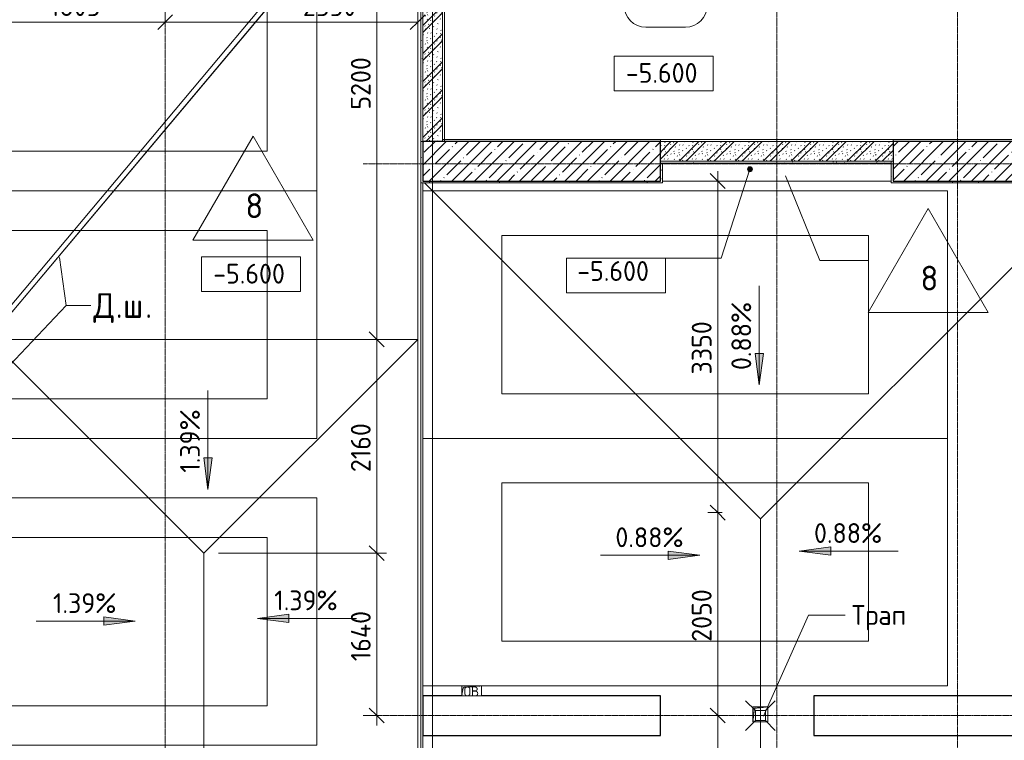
# Model space of a CAD drawing. Header units: millimetres. Extents: x 82112 to 162374, y -10965 to 131389.
# Tile 36 of 82: x 106801 to 116743, y 71300 to 78580. Entities that reach past the tile are written whole.
import ezdxf

# ---------------------------------------------------------------- set-up
doc = ezdxf.new("R2010")
doc.units = ezdxf.units.MM
doc.linetypes.add('3_ Штрих_ 1 х 1 мм', pattern=[2, 1, -1])
doc.linetypes.add('4_ Штрихпунктир_ 10 х 2 мм', pattern=[14, 10, -2, 0, -2])
for name, color, linetype, lineweight in [('A-ANNO-DIMS', 7, 'Continuous', 5), ('A-ANNO-DIMS-100', 7, 'Continuous', 5), ('A-ANNO-NOTE', 7, 'Continuous', 5), ('A-AREA-IDEN', 7, 'Continuous', 5), ('A-DETL-GENF', 7, 'Continuous', 13), ('A-FLOR', 7, 'Continuous', 13), ('A-FLOR-IDEN', 7, 'Continuous', 5), ('A-GENM', 7, 'Continuous', 13), ('A-WALL', 7, 'Continuous', 13), ('A-WALL-PATT', 7, 'Continuous', 13), ('C-PRKG', 7, 'Continuous', 13), ('G-ANNO-DIMS', 7, 'Continuous', 5), ('G-ANNO-TEXT', 7, 'Continuous', 5), ('I-WALL', 7, 'Continuous', 13), ('M-EQPM', 7, 'Continuous', 13), ('P-SANR-FIXT', 7, 'Continuous', 13), ('S-COLS', 7, 'Continuous', 25), ('S-GRID', 7, 'Continuous', 5)]:
    doc.layers.add(name, color=color, linetype=linetype, lineweight=lineweight)
doc.styles.add('GOST Common', font='GOST_Common.ttf', dxfattribs={"height": 100})
doc.styles.add('GOST Common_2', font='GOST_Common.ttf', dxfattribs={"height": 200})
doc.styles.add('GOST Common_3', font='GOST_Common.ttf', dxfattribs={"height": 250})
doc.dimstyles.new('2_мм', dxfattribs={"dimscale": 304.8, "dimtxt": 201.142999, "dimasz": 0.492126, "dimexe": 0.328084, "dimexo": 0.492126, "dimgap": 0, "dimtad": 1, "dimdec": 0, "dimdsep": 46, "dimtxsty": 'GOST Common_2', "dimblk1": 'OBLIQUE', "dimblk2": 'OBLIQUE', "dimsah": 1, "dimcen": 0.09, "dimdle": 0.328084, "dimadec": 5, "dimazin": 2, "dimtfac": 1, "dimtdec": 4, "dimtix": 1, "dimtmove": 1, "dimatfit": 3, "dimfxl": 1, "dimtvp": 1, "dimtolj": 1, "dimtzin": 0, "dimarcsym": 2})
doc.dimstyles.new('2_мм_1', dxfattribs={"dimscale": 304.8, "dimtxt": 201.142999, "dimasz": 0.492126, "dimexe": 0.328084, "dimexo": 0.492126, "dimgap": 0, "dimtad": 1, "dimdec": 0, "dimdsep": 46, "dimtxsty": 'GOST Common_2', "dimblk1": 'OBLIQUE', "dimblk2": 'OBLIQUE', "dimsah": 1, "dimcen": 0.09, "dimdle": 0.328084, "dimadec": 5, "dimazin": 2, "dimtfac": 1, "dimtdec": 4, "dimtix": 1, "dimtmove": 0, "dimatfit": 3, "dimfxl": 1, "dimtvp": 1, "dimtolj": 1, "dimtzin": 0, "dimarcsym": 2})
pattern_1 = [(0, (0, 0), (203.2, 50.8), [3.353, -149.047, 3.353, -149.047, -812.8]), (0, (0, 0), (203.2, 50.8), [-304.8, 3.353, -301.447, 3.353, -149.047, -355.6]), (0, (0, 0), (203.2, 50.8), [-762, 3.353, -98.247, 3.353, -250.647]), (120, (76.2, 25.4), (-145.59409, 150.576362), [3.353, -149.047, 3.353, -149.047, -812.8]), (120, (76.2, 25.4), (-145.59409, 150.576362), [-304.8, 3.353, -301.447, 3.353, -149.047, -355.6]), (120, (76.2, 25.4), (-145.59409, 150.576362), [-762, 3.353, -98.247, 3.353, -250.647]), (240, (101.6, 127), (-57.60591, -201.376362), [3.353, -149.047, 3.353, -149.047, -812.8]), (240, (101.6, 127), (-57.60591, -201.376362), [-304.8, 3.353, -301.447, 3.353, -149.047, -355.6]), (240, (101.6, 127), (-57.60591, -201.376362), [-762, 3.353, -98.247, 3.353, -250.647])]
pattern_2 = [(45, (0, 0), (-114.04925, 114.04925), []), (45, (114.05, 0), (-114.04925, 114.04925), [201.612, -40.322, 3.353, -36.97])]
pattern_3 = [(135, (150.28, 188.64), (-282.8427, 3e-14), [5, -395]), (135, (174.9, 237.36), (-282.8427, 3e-14), [5, -395]), (135, (211.96, 236.53), (-282.8427, 3e-14), [5, -395]), (135, (114.96, 223.96), (-282.8427, 3e-14), [5, -395]), (135, (77.54, 223.96), (-282.8427, 3e-14), [5, -395]), (135, (57.44, 184.52), (-282.8427, 3e-14), [5, -395]), (135, (66.21, 142.9), (-282.8427, 3e-14), [5, -395]), (135, (107.33, 161), (-282.8427, 3e-14), [5, -395]), (135, (99.08, 130.94), (-282.8427, 3e-14), [5, -395]), (135, (22.6, 136.46), (-282.8427, 3e-14), [5, -395]), (135, (21.16, 168.08), (-282.8427, 3e-14), [5, -395]), (135, (46.13, 96.12), (-282.8427, 3e-14), [5, -395]), (135, (3.54, 74.6), (-282.8427, 3e-14), [5, -395]), (135, (40.3, 47.56), (-282.8427, 3e-14), [5, -395]), (135, (39.77, 18.47), (-282.8427, 3e-14), [5, -395]), (135, (76.94, 37.28), (-282.8427, 3e-14), [5, -395]), (135, (114.18, 62.4), (-282.8427, 3e-14), [5, -395]), (135, (139.87, 90.2), (-282.8427, 3e-14), [5, -395]), (135, (141.44, 15.82), (-282.8427, 3e-14), [5, -395]), (135, (188.69, 26.73), (-282.8427, 3e-14), [5, -395]), (135, (176.14, 51.36), (-282.8427, 3e-14), [5, -395]), (135, (177.03, 0), (-282.8427, 3e-14), [5, -395]), (135, (276.61, 8.22), (-282.8427, 3e-14), [5, -395]), (135, (271.19, 31.72), (-282.8427, 3e-14), [5, -395]), (135, (268.29, 119.65), (-282.8427, 3e-14), [5, -395]), (135, (237.92, 101.95), (-282.8427, 3e-14), [5, -395]), (135, (237.92, 158.27), (-282.8427, 3e-14), [5, -395]), (135, (260.4, 204.35), (-282.8427, 3e-14), [5, -395]), (135, (275.54, 235.4), (-282.8427, 3e-14), [5, -395]), (135, (117.62, 268.96), (-282.8427, 3e-14), [5, -395]), (135, (203.62, 273.83), (-282.8427, 3e-14), [5, -395]), (135, (47.24, 279.3), (-282.8427, 3e-14), [5, -395]), (135, (23.2, 266.16), (-282.8427, 3e-14), [5, -395]), (135, (42.78, 232.52), (-282.8427, 3e-14), [5, -395]), (135, (177.76, 90.57), (-282.8427, 3e-14), [5, -395]), (135, (181.12, 121.8), (-282.8427, 3e-14), [5, -395]), (135, (206.73, 172.06), (-282.8427, 3e-14), [5, -395]), (135, (143.14, 136.62), (-282.8427, 3e-14), [5, -395]), (135, (211.51, 131.86), (-282.8427, 3e-14), [5, -395]), (135, (81.47, 95.1), (-282.8427, 3e-14), [5, -395]), (135, (235.13, 60.46), (-282.8427, 3e-14), [5, -395]), (135, (242.24, 4.89), (-282.8427, 3e-14), [5, -395]), (45, (0, 106.07), (-282.8427, 0), []), (45, (106.07, 0), (-282.8427, 0), []), (45, (176.78, 0), (-282.8427, 0), []), (45, (0, 176.78), (-282.8427, 0), [])]

# ---------------------------------------------------------------- blocks, each defined once
blk = doc.blocks.new('Наметкина 10_РД_АР_П_Отделка_R21_rvt-1--01_Подвал_МП_часть В')
at = {"layer": 'A-WALL-PATT', "lineweight": 5}
h = blk.add_hatch(dxfattribs=at)
h.set_pattern_fill('FP_11', color=256, style=0, pattern_type=2)
h.set_pattern_definition(pattern_1)
h.paths.add_polyline_path([(110870, 77350), (110870, 80600), (110850, 80600), (110850, 77350)])
h = blk.add_hatch(dxfattribs=at)
h.set_pattern_fill('FP_11', color=256, style=0, pattern_type=2)
h.set_pattern_definition(pattern_1)
h.paths.add_polyline_path([(110870, 76950), (110870, 77350), (110850, 77350), (110850, 76950)])
h = blk.add_hatch(dxfattribs=at)
h.set_pattern_fill('FP_11', color=256, style=0, pattern_type=2)
h.set_pattern_definition(pattern_1)
h.paths.add_polyline_path([(115600, 77130), (115600, 77150), (113270, 77150), (113270, 77130), (114468.1, 77130)])
h = blk.add_hatch(dxfattribs=at)
h.set_pattern_fill('FP_11', color=256, style=0, pattern_type=2)
h.set_pattern_definition(pattern_1)
h.paths.add_polyline_path([(115620, 76930), (115620, 77150), (115600, 77150), (115600, 76930)])
h = blk.add_hatch(dxfattribs=at)
h.set_pattern_fill('FP_11', color=256, style=0, pattern_type=2)
h.set_pattern_definition(pattern_1)
h.paths.add_polyline_path([(113290, 76950), (113290, 77130), (113270, 77130), (113270, 76950)])
h = blk.add_hatch(dxfattribs=at)
h.set_pattern_fill('FP_11', color=256, style=0, pattern_type=2)
h.set_pattern_definition(pattern_1)
h.paths.add_polyline_path([(113290, 76930), (113290, 76950), (110850, 76950), (110850, 76930)])
h = blk.add_hatch(dxfattribs=at)
h.set_pattern_fill('FP_11', color=256, style=0, pattern_type=2)
h.set_pattern_definition(pattern_1)
h.paths.add_polyline_path([(118040, 76930), (118040, 76950), (115620, 76950), (115620, 76930)])
at = {"layer": 'A-WALL'}
for p, q in [((110850, 80600), (110850, 77350)), ((110870, 77350), (110870, 80600)), ((111070, 80580), (111070, 77350)), ((111090, 77350), (111090, 80580)), ((110850, 77350), (110870, 77350)), ((110870, 77350), (110850, 77350)), ((110850, 77350), (110850, 76950)), ((110870, 76950), (110870, 77350)), ((113270, 77370), (111070, 77370)), ((111070, 77370), (111070, 77350)), ((111070, 77350), (111090, 77350)), ((111070, 77350), (113270, 77350)), ((115620, 77370), (113270, 77370)), ((113270, 77370), (113270, 77350)), ((113270, 77350), (113270, 77370)), ((113270, 77350), (115620, 77350)), ((115620, 77350), (115620, 77370)), ((117820, 77370), (115620, 77370)), ((115620, 77370), (115620, 77350)), ((115620, 77350), (117820, 77350)), ((115600, 77150), (113270, 77150)), ((113270, 77150), (113270, 77130)), ((115600, 77130), (115600, 77150)), ((115620, 77150), (115600, 77150)), ((115600, 77150), (115600, 76930)), ((115620, 76950), (115620, 77150)), ((113270, 77130), (115600, 77130)), ((113270, 77130), (113270, 76950)), ((113290, 77130), (113270, 77130)), ((113290, 76950), (113290, 77130)), ((110850, 76950), (110850, 76930)), ((113270, 76950), (110870, 76950)), ((113290, 76930), (113290, 76950)), ((118020, 76950), (115620, 76950)), ((110850, 76930), (113290, 76930)), ((115600, 76930), (115620, 76930)), ((115620, 76930), (118040, 76930))]:
    blk.add_line(p, q, dxfattribs=at)
blk = doc.blocks.new('АР_Машиноместо - 4900x2400_М__5300х2500_-V10--01_Подвал_МП_часть В')
at = {"layer": 'C-PRKG'}
for p, q in [((2500, 0), (0, 0)), ((0, 0), (0, -5300)), ((2500, 0), (2500, -4705)), ((450, -800), (450, -4500)), ((450, -800), (2050, -800)), ((2050, -800), (2050, -4500)), ((450, -4500), (2050, -4500)), ((2500, -4905), (2500, -5300)), ((2500, -5300), (0, -5300))]:
    blk.add_line(p, q, dxfattribs=at)
blk = doc.blocks.new('АР_Машиноместо - 4900x2400_М__5300х2500_-V3--01_Подвал_МП_часть В')
at = {"layer": 'C-PRKG'}
for p, q in [((2500, 0), (0, 0)), ((0, 0), (0, -5300)), ((2500, 0), (2500, -5300)), ((450, -800), (450, -4500)), ((450, -800), (2050, -800)), ((2050, -800), (2050, -4500)), ((450, -4500), (2050, -4500)), ((2500, -5300), (0, -5300))]:
    blk.add_line(p, q, dxfattribs=at)
blk = doc.blocks.new('АР_Машиноместо - 5300x2500_С-V1--01_Подвал_МП_часть В')
at = {"layer": 'C-PRKG'}
for p, q in [((2500, 5300), (0, 5300)), ((0, 0), (0, 5300)), ((2500, 0), (2500, 5300)), ((400, 4800), (2100, 4800)), ((400, 500), (400, 4800)), ((2100, 500), (2100, 4800)), ((400, 500), (2100, 500)), ((2500, 0), (0, 0))]:
    blk.add_line(p, q, dxfattribs=at)
blk = doc.blocks.new('АР_Машиноместо - 5300x2500_С-V2--01_Подвал_МП_часть В')
at = {"layer": 'C-PRKG'}
for p, q in [((2500, 0), (0, 0)), ((0, 0), (0, -5300)), ((2500, 0), (2500, -5300)), ((400, -500), (400, -4800)), ((400, -500), (2100, -500)), ((2100, -500), (2100, -4800)), ((400, -4800), (2100, -4800)), ((2500, -5300), (0, -5300))]:
    blk.add_line(p, q, dxfattribs=at)
blk = doc.blocks.new('АР_Канал вертикальный прямоугольный - ВК-5405369--01_Подвал_МП_часть В')
at = {"layer": 'A-DETL-GENF'}
blk.add_hatch(color=256, dxfattribs=at).paths.add_polyline_path([(-75, -75), (-60, 60), (75, 75), (-75, 75)])
at = {"layer": 'A-DETL-GENF', "linetype": '3_ Штрих_ 1 х 1 мм'}
for p, q in [((75, 75), (-75, 75)), ((-75, 75), (-75, -75)), ((75, 75), (-75, 75)), ((-75, 75), (-75, -75)), ((-75, -75), (-60, 60)), ((-75, -75), (-60, 60)), ((-60, 60), (75, 75)), ((-60, 60), (75, 75)), ((75, -75), (75, 75)), ((-75, -75), (75, -75))]:
    blk.add_line(p, q, dxfattribs=at)
at = {"layer": 'M-EQPM'}
for p, q in [((-75, -75), (-75, 75)), ((-75, 75), (75, 75)), ((75, 75), (75, -75)), ((75, -75), (-75, -75))]:
    blk.add_line(p, q, dxfattribs=at)
blk = doc.blocks.new('АР_Канал вертикальный прямоугольный - ОВ-4138123--01_Подвал_МП_часть В')
at = {"layer": 'A-DETL-GENF'}
blk.add_hatch(color=256, dxfattribs=at).paths.add_polyline_path([(-100, -50), (-85, 35), (100, 50), (-100, 50)])
at = {"layer": 'A-DETL-GENF', "linetype": '3_ Штрих_ 1 х 1 мм'}
for p, q in [((100, 50), (-100, 50)), ((-100, 50), (-100, -50)), ((100, 50), (-100, 50)), ((-100, 50), (-100, -50)), ((-100, -50), (-85, 35)), ((-100, -50), (-85, 35)), ((-85, 35), (100, 50)), ((-85, 35), (100, 50)), ((100, -50), (100, 50)), ((-100, -50), (100, -50))]:
    blk.add_line(p, q, dxfattribs=at)
at = {"layer": 'M-EQPM'}
for p, q in [((-100, -50), (-100, 50)), ((-100, 50), (100, 50)), ((100, 50), (100, -50)), ((100, -50), (-100, -50))]:
    blk.add_line(p, q, dxfattribs=at)
blk = doc.blocks.new('АР_Трап - 100-100-V23--01_Подвал_МП_часть В')
at = {"layer": 'P-SANR-FIXT'}
for p, q in [((-50, 50), (-150, 150)), ((0, -100), (0, 100)), ((50, 50), (150, 150)), ((-100, 0), (100, 0)), ((-50, -50), (-50, 50)), ((50, 50), (-50, 50)), ((50, -50), (50, 50)), ((-50, -50), (-150, -150)), ((-50, -50), (50, -50)), ((50, -50), (150, -150))]:
    blk.add_line(p, q, dxfattribs=at)
blk = doc.blocks.new('АР-Заполнение деф_ шва - Д_ш_-V26--01_Подвал_МП_часть В')
at = {"layer": 'A-GENM'}
for p, q in [((20, 25), (5200, 25)), ((0, -25), (5200, -25))]:
    blk.add_line(p, q, dxfattribs=at)
blk = doc.blocks.new('АР-Заполнение деф_ шва - Д_ш_-V27--01_Подвал_МП_часть В')
at = {"layer": 'A-GENM'}
for p, q in [((0, 25), (5200, 25)), ((0, -25), (5200, -25))]:
    blk.add_line(p, q, dxfattribs=at)
blk = doc.blocks.new('АР-Заполнение деф_ шва - Д_ш_-4338129--01_Подвал_МП_часть В')
at = {"layer": 'A-GENM'}
for p, q in [((0, 25), (6713.2, 25)), ((0, -25), (6713.2, -25))]:
    blk.add_line(p, q, dxfattribs=at)
blk = doc.blocks.new('АР-Заполнение деф_ шва - Д_ш__Пристенный-7730429--01_Подвал_МП_часть В')
at = {"layer": 'A-GENM'}
blk.add_line((0, -25), (3600, -25), dxfattribs=at)
blk = doc.blocks.new('АР-Заполнение деф_ шва - Д_ш__Пристенный-4429135--01_Подвал_МП_часть В')
at = {"layer": 'A-GENM'}
blk.add_line((0, -25), (400, -25), dxfattribs=at)
blk = doc.blocks.new('Марка помещения _Номер_ - 2 мм-68851--01_Подвал_МП_часть В')
at = {"layer": 'A-AREA-IDEN'}
for p, q in [((-2.027, 2.21), (1.973, 2.21)), ((-2.027, -2.19), (1.973, -2.19))]:
    blk.add_line(p, q, dxfattribs=at)
for centre, start, end in [((-2.027, 0.01), 90, 270), ((1.973, 0.01), 270, 90)]:
    blk.add_arc(centre, 2.2, start, end, dxfattribs=at)
blk = doc.blocks.new('Высотные отметки - Frame_2-749557--01_Подвал_МП_часть В')
at = {"layer": 'G-ANNO-DIMS'}
for p, q in [((-5, 3.5), (-5, 0)), ((5, 3.5), (-5, 3.5)), ((5, 0), (5, 3.5)), ((-5, 0), (5, 0))]:
    blk.add_line(p, q, dxfattribs=at)
blk = doc.blocks.new('Марка полов - Марка полов-4106608--01_Подвал_МП_часть В')
at = {"layer": 'A-FLOR-IDEN'}
for p, q in [((0, 7), (-6.062, -3.5)), ((6.062, -3.5), (0, 7)), ((-6.062, -3.5), (6.062, -3.5))]:
    blk.add_line(p, q, dxfattribs=at)
blk = doc.blocks.new('DIMBLOCK36--01_Подвал_МП_часть В')
at = {"layer": 'A-ANNO-DIMS-100', "transparency": 16777216}
for p, q in [((106465, 78511.4), (106465, 78655.3)), ((108270, 78511.4), (108270, 78655.3)), ((106465, 78555.3), (108270, 78555.3)), ((106465, 78555.3), (106465, 78511.4)), ((108270, 78555.3), (108270, 78511.4))]:
    blk.add_line(p, q, dxfattribs=at)
at = {"layer": 'A-ANNO-DIMS-100', "lineweight": 25, "transparency": 16777216}
for p, q in [((106465, 78555.3), (106390, 78480.3)), ((106465, 78555.3), (106540, 78630.3)), ((108270, 78555.3), (108195, 78480.3)), ((108270, 78555.3), (108345, 78630.3))]:
    blk.add_line(p, q, dxfattribs=at)
at = {"layer": 'A-ANNO-DIMS-100', "color": 0, "transparency": 16777216, "insert": (107106.7, 78816.7), "char_height": 200, "width": 625.93, "attachment_point": 1, "line_spacing_factor": 1.022761, "style": 'GOST Common_2'}
blk.add_mtext('1805', dxfattribs=at)
blk = doc.blocks.new('_Oblique')
at = {"color": 0, "linetype": 'ByBlock', "lineweight": -2}
blk.add_line((-0.5, -0.5), (0.5, 0.5), dxfattribs=at)
blk = doc.blocks.new('DIMBLOCK37--01_Подвал_МП_часть В')
at = {"layer": 'A-ANNO-DIMS-100', "transparency": 16777216}
for p, q in [((108270, 78511.4), (108270, 78655.3)), ((110820, 78511.4), (110820, 78655.3)), ((108270, 78555.3), (110820, 78555.3)), ((108270, 78555.3), (108270, 78511.4)), ((109560.5, 78555.3), (109545, 78555.3)), ((110219.6, 78555.3), (109560.5, 78555.3)), ((110820, 78555.3), (110820, 78511.4))]:
    blk.add_line(p, q, dxfattribs=at)
at = {"layer": 'A-ANNO-DIMS-100', "lineweight": 25, "transparency": 16777216}
for p, q in [((108270, 78555.3), (108195, 78480.3)), ((108270, 78555.3), (108345, 78630.3)), ((110820, 78555.3), (110745, 78480.3)), ((110820, 78555.3), (110895, 78630.3))]:
    blk.add_line(p, q, dxfattribs=at)
at = {"layer": 'A-ANNO-DIMS-100', "color": 0, "transparency": 16777216, "insert": (109660.5, 78816.7), "char_height": 200, "width": 670.931, "attachment_point": 1, "line_spacing_factor": 1.022761, "style": 'GOST Common_2'}
blk.add_mtext('2550', dxfattribs=at)
blk = doc.blocks.new('DIMBLOCK120--01_Подвал_МП_часть В')
at = {"layer": 'A-ANNO-DIMS-100', "transparency": 16777216}
for p, q in [((108810, 73190), (110506.3, 73190)), ((110406.3, 73190), (108810, 73190)), ((110406.3, 71450), (110406.3, 73190)), ((110450.2, 71550), (110306.3, 71550)), ((110406.3, 71550), (110450.2, 71550))]:
    blk.add_line(p, q, dxfattribs=at)
at = {"layer": 'A-ANNO-DIMS-100', "lineweight": 25, "transparency": 16777216}
for p, q in [((110406.3, 73190), (110331.3, 73265)), ((110406.3, 73190), (110481.3, 73115)), ((110406.3, 71550), (110331.3, 71625)), ((110406.3, 71550), (110481.3, 71475))]:
    blk.add_line(p, q, dxfattribs=at)
at = {"layer": 'A-ANNO-DIMS-100', "color": 0, "transparency": 16777216, "insert": (110144.9, 72099), "char_height": 200, "width": 650.476, "attachment_point": 1, "rotation": 90, "line_spacing_factor": 1.022761, "style": 'GOST Common_2'}
blk.add_mtext('1640', dxfattribs=at)
blk = doc.blocks.new('DIMBLOCK121--01_Подвал_МП_часть В')
at = {"layer": 'A-ANNO-DIMS-100', "lineweight": 25, "transparency": 16777216}
for p, q in [((110406.3, 75350), (110331.3, 75425)), ((110406.3, 75350), (110481.3, 75275)), ((110406.3, 73190), (110331.3, 73265)), ((110406.3, 73190), (110481.3, 73115))]:
    blk.add_line(p, q, dxfattribs=at)
at = {"layer": 'A-ANNO-DIMS-100', "transparency": 16777216}
for p, q in [((110450.2, 75350), (110306.3, 75350)), ((110406.3, 73190), (110406.3, 75350)), ((110406.3, 75350), (110450.2, 75350)), ((108810, 73190), (110506.3, 73190)), ((110406.3, 73190), (108810, 73190))]:
    blk.add_line(p, q, dxfattribs=at)
at = {"layer": 'A-ANNO-DIMS-100', "color": 0, "transparency": 16777216, "insert": (110144.9, 74009.2), "char_height": 200, "width": 625.93, "attachment_point": 1, "rotation": 90, "line_spacing_factor": 1.022761, "style": 'GOST Common_2'}
blk.add_mtext('2160', dxfattribs=at)
blk = doc.blocks.new('DIMBLOCK122--01_Подвал_МП_часть В')
at = {"layer": 'A-ANNO-DIMS-100', "transparency": 16777216}
for p, q in [((110450.2, 80550), (110306.3, 80550)), ((110406.3, 75350), (110406.3, 80550)), ((110406.3, 80550), (110450.2, 80550)), ((110450.2, 75350), (110306.3, 75350)), ((110406.3, 75350), (110450.2, 75350))]:
    blk.add_line(p, q, dxfattribs=at)
at = {"layer": 'A-ANNO-DIMS-100', "lineweight": 25, "transparency": 16777216}
for p, q in [((110406.3, 80550), (110331.3, 80625)), ((110406.3, 80550), (110481.3, 80475)), ((110406.3, 75350), (110331.3, 75425)), ((110406.3, 75350), (110481.3, 75275))]:
    blk.add_line(p, q, dxfattribs=at)
at = {"layer": 'A-ANNO-DIMS-100', "color": 0, "transparency": 16777216, "insert": (110144.9, 77670.4), "char_height": 200, "width": 670.931, "attachment_point": 1, "rotation": 90, "line_spacing_factor": 1.022761, "style": 'GOST Common_2'}
blk.add_mtext('5200', dxfattribs=at)
blk = doc.blocks.new('DIMBLOCK154--01_Подвал_МП_часть В')
at = {"layer": 'A-ANNO-DIMS-100', "lineweight": 25, "transparency": 16777216}
for p, q in [((113848.6, 71550), (113773.6, 71625)), ((113848.6, 71550), (113923.6, 71475)), ((113848.6, 69562.5), (113773.6, 69637.5)), ((113848.6, 69562.5), (113923.6, 69487.5))]:
    blk.add_line(p, q, dxfattribs=at)
at = {"layer": 'A-ANNO-DIMS-100', "transparency": 16777216}
for p, q in [((113892.5, 71550), (113748.6, 71550)), ((113848.6, 69562.5), (113848.6, 71550)), ((113848.6, 71550), (113892.5, 71550)), ((114132.5, 69562.5), (113748.6, 69562.5)), ((113848.6, 69562.5), (114132.5, 69562.5))]:
    blk.add_line(p, q, dxfattribs=at)
at = {"layer": 'A-ANNO-DIMS-100', "color": 0, "transparency": 16777216, "insert": (113587.2, 70295.4), "char_height": 200, "width": 625.93, "attachment_point": 1, "rotation": 90, "line_spacing_factor": 1.022761, "style": 'GOST Common_2'}
blk.add_mtext('1988', dxfattribs=at)
blk = doc.blocks.new('DIMBLOCK155--01_Подвал_МП_часть В')
at = {"layer": 'A-ANNO-DIMS-100', "lineweight": 25, "transparency": 16777216}
for p, q in [((113848.6, 73600), (113773.6, 73675)), ((113848.6, 73600), (113923.6, 73525)), ((113848.6, 71550), (113773.6, 71625)), ((113848.6, 71550), (113923.6, 71475))]:
    blk.add_line(p, q, dxfattribs=at)
at = {"layer": 'A-ANNO-DIMS-100', "transparency": 16777216}
for p, q in [((113892.5, 73600), (113748.6, 73600)), ((113848.6, 71550), (113848.6, 73600)), ((113848.6, 73600), (113892.5, 73600)), ((113892.5, 71550), (113748.6, 71550)), ((113848.6, 71550), (113892.5, 71550))]:
    blk.add_line(p, q, dxfattribs=at)
at = {"layer": 'A-ANNO-DIMS-100', "color": 0, "transparency": 16777216, "insert": (113587.2, 72295.4), "char_height": 200, "width": 670.931, "attachment_point": 1, "rotation": 90, "line_spacing_factor": 1.022761, "style": 'GOST Common_2'}
blk.add_mtext('2050', dxfattribs=at)
blk = doc.blocks.new('DIMBLOCK156--01_Подвал_МП_часть В')
at = {"layer": 'A-ANNO-DIMS-100', "transparency": 16777216}
for p, q in [((113848.6, 73600), (113848.6, 77050)), ((113892.5, 76950), (113748.6, 76950)), ((113848.6, 76950), (113892.5, 76950)), ((113892.5, 73600), (113748.6, 73600)), ((113848.6, 73600), (113892.5, 73600))]:
    blk.add_line(p, q, dxfattribs=at)
at = {"layer": 'A-ANNO-DIMS-100', "lineweight": 25, "transparency": 16777216}
for p, q in [((113848.6, 76950), (113773.6, 77025)), ((113848.6, 76950), (113923.6, 76875)), ((113848.6, 73600), (113773.6, 73675)), ((113848.6, 73600), (113923.6, 73525))]:
    blk.add_line(p, q, dxfattribs=at)
at = {"layer": 'A-ANNO-DIMS-100', "color": 0, "transparency": 16777216, "insert": (113587.2, 74995.4), "char_height": 200, "width": 670.931, "attachment_point": 1, "rotation": 90, "line_spacing_factor": 1.022761, "style": 'GOST Common_2'}
blk.add_mtext('3350', dxfattribs=at)

msp = doc.modelspace()

# ---------------------------------------------------------------- hatches: boundary and pattern name
at = {"layer": 'A-WALL-PATT', "lineweight": 5}
h = msp.add_hatch(dxfattribs=at)
h.set_pattern_fill('FP_5', color=256, style=0, pattern_type=2)
h.set_pattern_definition(pattern_3)
h.paths.add_polyline_path([(111070, 77350), (111070, 80600), (110870, 80600), (110870, 77350)])
h = msp.add_hatch(dxfattribs=at)
h.set_pattern_fill('FP_5', color=256, style=0, pattern_type=2)
h.set_pattern_definition(pattern_3)
h.paths.add_polyline_path([(115620, 77150), (115620, 77350), (113270, 77350), (113270, 77150), (114468.141945, 77150)])
at = {"layer": 'G-ANNO-DIMS'}
h = msp.add_hatch(color=256, dxfattribs=at)
edge = h.paths.add_edge_path()
edge.add_arc((114174.594858, 77069.150216), 25, 0, 360)
for points in [[(114268.692592, 74891.537779), (114310.49226, 75209.037779), (114226.892924, 75209.037779)], [(108702.026176, 73834.485354), (108743.825844, 74151.985354), (108660.226508, 74151.985354)], [(108702.026176, 73834.485354), (108743.825844, 74151.985354), (108660.226508, 74151.985354)], [(113666.830401, 73169.789631), (113349.330401, 73211.589299), (113349.330401, 73127.989963)], [(114672.093981, 73212.316946), (114989.593981, 73170.517278), (114989.593981, 73254.116614)], [(109202.674966, 72532.247769), (109520.174966, 72490.448101), (109520.174966, 72574.047437)], [(109202.674966, 72532.247769), (109520.174966, 72490.448101), (109520.174966, 72574.047437)], [(107968.357388, 72504.285369), (107650.857388, 72546.085037), (107650.857388, 72462.485701)], [(107968.357388, 72504.285369), (107650.857388, 72546.085037), (107650.857388, 72462.485701)]]:
    msp.add_hatch(color=256, dxfattribs=at).paths.add_polyline_path(points)
at = {"layer": 'S-COLS', "lineweight": 5}
h = msp.add_hatch(dxfattribs=at)
h.set_pattern_fill('FP_1', color=256, style=0, pattern_type=2)
h.set_pattern_definition(pattern_2)
h.paths.add_polyline_path([(113270, 76950), (113270, 77350), (110870, 77350), (110870, 76950)])
h = msp.add_hatch(dxfattribs=at)
h.set_pattern_fill('FP_1', color=256, style=0, pattern_type=2)
h.set_pattern_definition(pattern_2)
h.paths.add_polyline_path([(118020, 76950), (118020, 77350), (115620, 77350), (115620, 76950)])

# ---------------------------------------------------------------- linework, layer by layer
at = {"layer": 'A-FLOR'}
for p, q in [((106467.369071, 75400), (110787.369071, 80550)), ((110850, 80546.93872), (106470, 75325.410942)), ((110820, 80511.174831), (110820, 56800)), ((113290, 76950), (115600, 76950)), ((110850, 60150), (110850, 76930)), ((110870, 71750), (110870, 76930)), ((114282.5, 73537.5), (110890, 76930)), ((114282.5, 73537.5), (117675, 76930)), ((108660, 73190), (106500, 75350)), ((106500, 75350), (110820, 75350)), ((110820, 75350), (108660, 73190)), ((114282.5, 71638.360212), (114282.5, 73537.5)), ((108660, 65875), (108660, 73190)), ((114282.5, 69562.5), (114282.5, 71488.360212)), ((110870, 66150), (110870, 71350))]:
    msp.add_line(p, q, dxfattribs=at)
at = {"layer": 'A-FLOR-IDEN'}
for p, q in [((114533.019835, 77002.037221), (114880.72917, 76147.029225)), ((114880.72917, 76147.029225), (115366.997643, 76147.029225))]:
    msp.add_line(p, q, dxfattribs=at)
at = {"layer": 'G-ANNO-DIMS'}
for p, q in [((114174.594858, 77069.150216), (113882.813295, 76169.490396)), ((113882.813295, 76169.490396), (112821.052606, 76169.490396)), ((114268.692592, 75891.537779), (114268.692592, 74891.537779)), ((114310.49226, 75209.037779), (114226.892924, 75209.037779)), ((114226.892924, 75209.037779), (114268.692592, 74891.537779)), ((114268.692592, 74891.537779), (114310.49226, 75209.037779)), ((108702.026176, 74834.485354), (108702.026176, 73834.485354)), ((108702.026176, 74834.485354), (108702.026176, 73834.485354)), ((108743.825844, 74151.985354), (108660.226508, 74151.985354)), ((108660.226508, 74151.985354), (108702.026176, 73834.485354)), ((108743.825844, 74151.985354), (108660.226508, 74151.985354)), ((108660.226508, 74151.985354), (108702.026176, 73834.485354)), ((108702.026176, 73834.485354), (108743.825844, 74151.985354)), ((108702.026176, 73834.485354), (108743.825844, 74151.985354)), ((113666.830401, 73169.789631), (113349.330401, 73211.589299)), ((113349.330401, 73211.589299), (113349.330401, 73127.989963)), ((114989.593981, 73254.116614), (114672.093981, 73212.316946)), ((114672.093981, 73212.316946), (114989.593981, 73170.517278)), ((115672.093981, 73212.316946), (114672.093981, 73212.316946)), ((114989.593981, 73170.517278), (114989.593981, 73254.116614)), ((112666.830401, 73169.789631), (113666.830401, 73169.789631)), ((113349.330401, 73127.989963), (113666.830401, 73169.789631)), ((109520.174966, 72574.047437), (109202.674966, 72532.247769)), ((109520.174966, 72574.047437), (109202.674966, 72532.247769)), ((109520.174966, 72490.448101), (109520.174966, 72574.047437)), ((109520.174966, 72490.448101), (109520.174966, 72574.047437)), ((106968.357388, 72504.285369), (107968.357388, 72504.285369)), ((106968.357388, 72504.285369), (107968.357388, 72504.285369)), ((107968.357388, 72504.285369), (107650.857388, 72546.085037)), ((107650.857388, 72546.085037), (107650.857388, 72462.485701)), ((107968.357388, 72504.285369), (107650.857388, 72546.085037)), ((107650.857388, 72546.085037), (107650.857388, 72462.485701)), ((107650.857388, 72462.485701), (107968.357388, 72504.285369)), ((107650.857388, 72462.485701), (107968.357388, 72504.285369)), ((109202.674966, 72532.247769), (109520.174966, 72490.448101)), ((110202.674966, 72532.247769), (109202.674966, 72532.247769)), ((109202.674966, 72532.247769), (109520.174966, 72490.448101)), ((110202.674966, 72532.247769), (109202.674966, 72532.247769))]:
    msp.add_line(p, q, dxfattribs=at)
msp.add_circle((114174.594858, 77069.150216), 25, dxfattribs=at)
at = {"layer": 'G-ANNO-TEXT'}
for p, q in [((107204.611489, 76176.081789), (107271.516066, 75692.211046)), ((106481.716988, 74860.04688), (107271.516066, 75692.211046)), ((107271.516066, 75692.211046), (107520.642731, 75692.211046)), ((107271.516066, 75692.211046), (107520.642731, 75692.211046)), ((114312.041043, 71542.345782), (114767.047269, 72565.847494)), ((114767.047269, 72565.847494), (115136.918231, 72565.847494))]:
    msp.add_line(p, q, dxfattribs=at)
at = {"layer": 'I-WALL'}
for p, q in [((110870, 80600), (110870, 77350)), ((111070, 77350), (111070, 80600)), ((110870, 77350), (111070, 77350)), ((115620, 77350), (113270, 77350)), ((113270, 77350), (113270, 77150)), ((115620, 77150), (115620, 77350)), ((113270, 77150), (115620, 77150))]:
    msp.add_line(p, q, dxfattribs=at)
at = {"layer": 'S-COLS'}
for p, q in [((113270, 77350), (110870, 77350)), ((110870, 77350), (110870, 76950)), ((113270, 76950), (113270, 77350)), ((118020, 77350), (115620, 77350)), ((115620, 77350), (115620, 76950)), ((110870, 76950), (113270, 76950)), ((115620, 76950), (118020, 76950)), ((111265, 71750), (110870, 71750)), ((110870, 71750), (110870, 71350)), ((113270, 71750), (111465, 71750)), ((113270, 71350), (113270, 71750)), ((117220, 71750), (114820, 71750)), ((114820, 71750), (114820, 71350)), ((110870, 71350), (113270, 71350)), ((114820, 71350), (117220, 71350))]:
    msp.add_line(p, q, dxfattribs=at)
at = {"layer": 'S-GRID', "linetype": '4_ Штрихпунктир_ 10 х 2 мм'}
for p, q in [((108270, 52488.487293), (108270, 130388.42805)), ((110970, 53702.872493), (110970, 130388.42805)), ((114445, 59297.815604), (114445, 129588.42805)), ((116270, 59297.815604), (116270, 129588.42805)), ((110970, 53356.981316), (110970, 129109.361538)), ((151972.716503, 77125), (110269.614367, 77125)), ((151972.716503, 71550), (110269.614367, 71550))]:
    msp.add_line(p, q, dxfattribs=at)

# ---------------------------------------------------------------- block references
at = {"lineweight": 5}
msp.add_blockref('Наметкина 10_РД_АР_П_Отделка_R21_rvt-1--01_Подвал_МП_часть В', (0, 0), dxfattribs=at)
at = {"layer": 'A-AREA-IDEN', "xscale": 99.99999999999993, "yscale": 99.99999999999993, "zscale": 99.99999999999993}
msp.add_blockref('Марка помещения _Номер_ - 2 мм-68851--01_Подвал_МП_часть В', (113325.773756, 78722.913547), dxfattribs=at)
at = {"layer": 'A-FLOR-IDEN', "xscale": 99.99999999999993, "yscale": 99.99999999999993, "zscale": 99.99999999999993}
for p in [(109157.186153, 76702.940475), (115973.215426, 75972.029225)]:
    msp.add_blockref('Марка полов - Марка полов-4106608--01_Подвал_МП_часть В', p, dxfattribs=at)
at = {"layer": 'A-GENM'}
for name, p, rotation in [('АР-Заполнение деф_ шва - Д_ш_-4338129--01_Подвал_МП_часть В', (106486.457162, 75383.93031), 50.00890036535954), ('АР-Заполнение деф_ шва - Д_ш__Пристенный-7730429--01_Подвал_МП_часть В', (110845, 80550), 270), ('АР-Заполнение деф_ шва - Д_ш_-V26--01_Подвал_МП_часть В', (110845.032991, 76950), 270), ('АР-Заполнение деф_ шва - Д_ш__Пристенный-4429135--01_Подвал_МП_часть В', (110845.032991, 71750), 270), ('АР-Заполнение деф_ шва - Д_ш_-V27--01_Подвал_МП_часть В', (110845.032991, 71350), 270)]:
    msp.add_blockref(name, p, dxfattribs=dict(at, rotation=rotation))
at = {"layer": 'C-PRKG'}
for name, p, rotation in [('АР_Машиноместо - 5300x2500_С-V1--01_Подвал_МП_часть В', (104500, 79350), 269.9999999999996), ('АР_Машиноместо - 5300x2500_С-V2--01_Подвал_МП_часть В', (104500, 74350), 89.99999999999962), ('АР_Машиноместо - 4900x2400_М__5300х2500_-V3--01_Подвал_МП_часть В', (116170, 76850), 270.0000000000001), ('АР_Машиноместо - 4900x2400_М__5300х2500_-V10--01_Подвал_МП_часть В', (116170, 74350), 270.0000000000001), ('АР_Машиноместо - 5300x2500_С-V1--01_Подвал_МП_часть В', (104500, 73750), 270.0000000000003)]:
    msp.add_blockref(name, p, dxfattribs=dict(at, rotation=rotation))
at = {"layer": 'G-ANNO-DIMS', "xscale": 99.99999999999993, "yscale": 99.99999999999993, "zscale": 99.99999999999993}
for p in [(113302.898683, 77860.63421), (109136.5405, 75832.572436)]:
    msp.add_blockref('Высотные отметки - Frame_2-749557--01_Подвал_МП_часть В', p, dxfattribs=at)
at = {"layer": 'G-ANNO-DIMS', "extrusion": (0, 0, -1), "xscale": 99.99999999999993, "yscale": 99.99999999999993, "zscale": 99.99999999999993, "rotation": 180}
msp.add_blockref('Высотные отметки - Frame_2-749557--01_Подвал_МП_часть В', (-112821.052606, 76169.490396), dxfattribs=at)
at = {"layer": 'M-EQPM'}
for name, p in [('АР_Канал вертикальный прямоугольный - ОВ-4138123--01_Подвал_МП_часть В', (111365, 71800)), ('АР_Канал вертикальный прямоугольный - ВК-5405369--01_Подвал_МП_часть В', (114280, 71563.360212))]:
    msp.add_blockref(name, p, dxfattribs=at)
at = {"layer": 'P-SANR-FIXT'}
msp.add_blockref('АР_Трап - 100-100-V23--01_Подвал_МП_часть В', (114280, 71550), dxfattribs=at)

# ---------------------------------------------------------------- texts
at = {"layer": 'A-ANNO-NOTE', "insert": (111283.906744, 71843.609736), "char_height": 100, "width": 200.421875, "attachment_point": 1, "style": 'GOST Common'}
msp.add_mtext('ОВ', dxfattribs=at)
at = {"layer": 'A-FLOR-IDEN', "char_height": 250, "width": 216.455625, "attachment_point": 1, "style": 'GOST Common_3'}
for insert in [(109080.30987, 76825.002147), (115896.339143, 76094.090897)]:
    msp.add_mtext('\\fGOST Common|b0|i0|c204|p34|;8', dxfattribs=dict(at, insert=insert))
at = {"layer": 'G-ANNO-DIMS', "char_height": 200, "attachment_point": 1, "line_spacing_factor": 1.022761, "style": 'GOST Common_2'}
for s, insert, width in [('-5.600', (112920.742156, 78141.999871), 917.17566319), ('-5.600', (108754.383974, 76113.938097), 917.17566319), ('-5.600', (112430.075828, 76140.860823), 917.17566319), ('0.88%', (114821.113382, 73493.682607), 842.35343804), ('0.88%', (112815.849802, 73451.155292), 842.35343804), ('1.39%', (107137.49029, 72785.65103), 794.08103471), ('1.39%', (107137.49029, 72785.65103), 794.08103471), ('1.39%', (109371.807868, 72813.61343), 794.08103471), ('1.39%', (109371.807868, 72813.61343), 794.08103471)]:
    msp.add_mtext(s, dxfattribs=dict(at, insert=insert, width=width))
at = {"layer": 'G-ANNO-DIMS', "char_height": 200, "attachment_point": 1, "rotation": 90, "line_spacing_factor": 1.022761, "style": 'GOST Common_2'}
for s, insert, width in [('0.88%', (113987.326931, 75040.55718), 842.35343804), ('1.39%', (108420.660516, 74003.618256), 794.08103471), ('1.39%', (108420.660516, 74003.618256), 794.08103471)]:
    msp.add_mtext(s, dxfattribs=dict(at, insert=insert, width=width))
at = {"layer": 'G-ANNO-TEXT', "attachment_point": 1}
for s, insert, char_height, width, style in [('\\fGOST Common|b0|i0|c204|p34|;Д', (107545.642731, 75817.211046), 250, 272.57375, 'GOST Common_3'), ('\\fGOST Common|b0|i0|c204|p34|;ш', (107843.298981, 75817.211046), 250, 272.57375, 'GOST Common_3'), ('\\fGOST Common|b0|i0|c204|p34|;.', (107770.538564, 75817.211046), 250, 88.185625, 'GOST Common_3'), ('\\fGOST Common|b0|i0|c204|p34|;.', (108068.194814, 75817.211046), 250, 88.185625, 'GOST Common_3'), ('Трап', (115201.918231, 72665.847494), 200, 753.58625, 'GOST Common_2')]:
    msp.add_mtext(s, dxfattribs=dict(at, insert=insert, char_height=char_height, width=width, style=style))

# ---------------------------------------------------------------- dimensions: what is measured, and where the dimension line sits
at = {"layer": 'A-ANNO-DIMS'}
for base, p1, p2, override, picture, middle in [((110406.310961, 80550), (110300.244944, 75350), (110300.244944, 80550), {"dimpost": '<>', "dimfxl": 5200}, 'DIMBLOCK122--01_Подвал_МП_часть В', (110306.310961, 77950)), ((113848.581318, 76950), (113742.515301, 73600), (113742.515301, 76950), {"dimpost": '<>', "dimfxl": 3350}, 'DIMBLOCK156--01_Подвал_МП_часть В', (113748.581318, 75275)), ((110406.310961, 75350), (108660, 73190), (110300.244944, 75350), {"dimpost": '<>', "dimfxl": 2712.195324}, 'DIMBLOCK121--01_Подвал_МП_часть В', (110306.310961, 74270)), ((113848.581318, 73600), (113742.515301, 71550), (113742.515301, 73600), {"dimpost": '<>', "dimfxl": 2050}, 'DIMBLOCK155--01_Подвал_МП_часть В', (113748.581318, 72575)), ((110406.310961, 73190), (110300.244944, 71550), (108660, 73190), {"dimpost": '<>', "dimfxl": 2319.48345}, 'DIMBLOCK120--01_Подвал_МП_часть В', (110306.310961, 72370)), ((113848.5813184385, 71550.0000000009), (114282.4999999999, 69562.5000000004), (113742.5153012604, 71550.0000000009), {"dimpost": '<>', "dimfxl": 2059.548427}, 'DIMBLOCK154--01_Подвал_МП_часть В', (113748.5813184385, 70556.2500000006))]:
    dim = msp.add_linear_dim(base=base, p1=p1, p2=p2, angle=90, dimstyle='2_мм_1', override=override, dxfattribs=at)
    dim.commit()
    dim.dimension.update_dxf_attribs({"geometry": picture, "text_midpoint": middle})
dim = msp.add_linear_dim(base=(108270, 78555.313106), p1=(106465, 78661.379123), p2=(108270, 78661.379123), dimstyle='2_мм_1', override={"dimpost": '<>', "dimfxl": 1805}, dxfattribs=at)
dim.commit()
dim.dimension.update_dxf_attribs({"geometry": 'DIMBLOCK36--01_Подвал_МП_часть В', "text_midpoint": (107367.5, 78655.313106)})
dim = msp.add_linear_dim(base=(110820, 78555.313106), p1=(108270, 78661.379123), p2=(110820, 78661.379123), dimstyle='2_мм', override={"dimpost": '<>', "dimfxl": 2550}, dxfattribs=at)
dim.commit()
dim.dimension.update_dxf_attribs({"geometry": 'DIMBLOCK37--01_Подвал_МП_часть В', "text_midpoint": (109995.961962, 78683.345434), "dimtype": 160})

doc.saveas('drawing.dxf')
